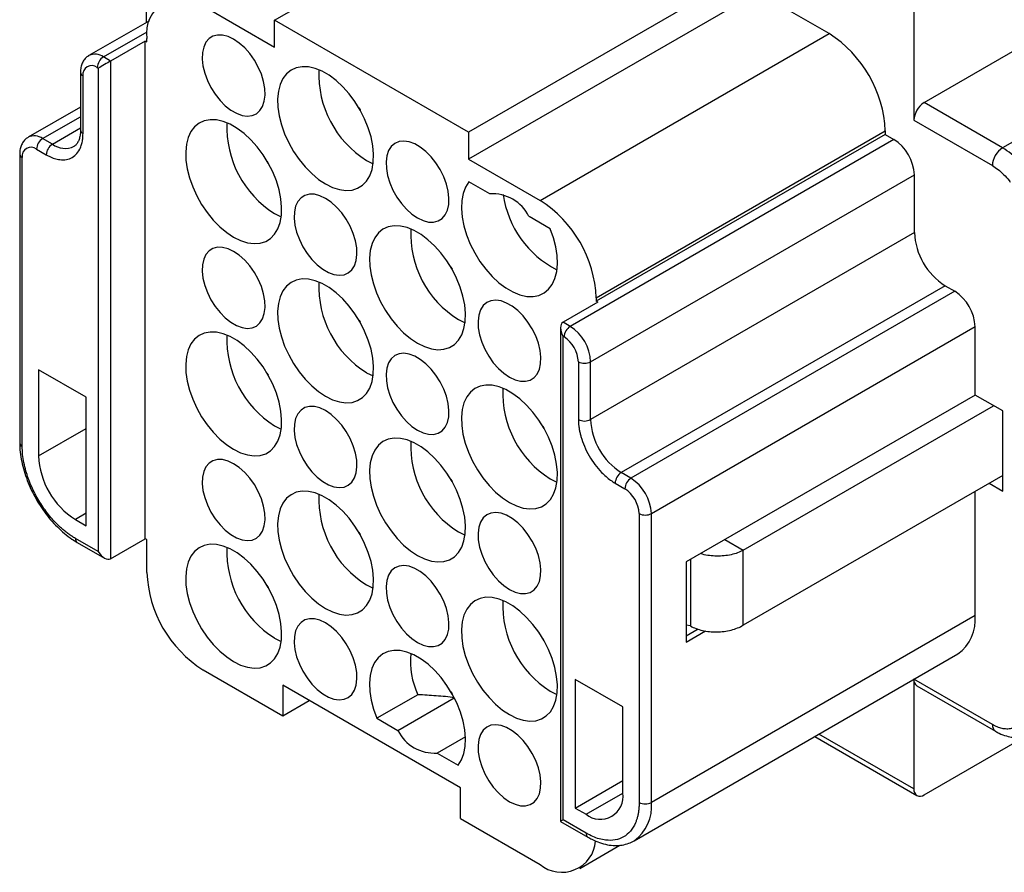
# Model space of a CAD drawing. Header units: millimetres. Extents: x 6 to 273, y 6 to 210.
# Tile 4 of 6: x 208 to 243, y 147 to 176. Entities that reach past the tile are written whole.
import ezdxf

# ---------------------------------------------------------------- set-up
doc = ezdxf.new("R2010")
doc.units = ezdxf.units.MM

msp = doc.modelspace()

# ---------------------------------------------------------------- linework, layer by layer
for p, q in [((212.773, 184.088), (212.773, 176.275)), ((217.242, 176.359), (227.307, 182.17)), ((234.065, 178.268), (223.999, 172.458)), ((234.065, 177.324), (223.999, 171.513)), ((236.555, 175.886), (234.065, 177.324)), ((214.752, 176.852), (217.242, 175.414)), ((239.507, 176.688), (239.507, 172.868)), ((212.883, 176.338), (210.781, 175.125)), ((217.242, 175.414), (217.242, 176.359)), ((223.999, 172.458), (217.242, 176.359)), ((211.284, 175.075), (212.807, 175.954)), ((212.742, 175.629), (211.533, 174.931)), ((212.742, 158.297), (212.742, 175.629)), ((212.742, 175.629), (212.796, 175.599)), ((212.796, 175.599), (212.796, 175.722)), ((226.489, 170.076), (236.555, 175.886)), ((239.863, 173.484), (243.1, 175.353)), ((211.533, 174.931), (211.284, 175.075)), ((211.533, 174.931), (211.533, 157.599)), ((210.484, 174.541), (210.484, 172.529)), ((211.071, 174.705), (211.106, 174.685)), ((211.106, 174.685), (211.106, 157.845)), ((210.573, 172.405), (210.573, 174.418)), ((210.484, 173.331), (208.665, 172.28)), ((242.596, 171.906), (239.863, 173.484)), ((209.168, 172.231), (210.484, 172.991)), ((239.507, 172.868), (242.24, 171.29)), ((209.506, 172.036), (210.484, 172.601)), ((228.445, 166.687), (238.511, 172.498)), ((238.511, 172.498), (238.511, 172.375)), ((209.506, 172.036), (209.168, 172.231)), ((223.999, 172.458), (223.999, 171.513)), ((238.813, 172.2), (227.538, 165.692)), ((238.511, 172.375), (228.445, 166.564)), ((238.511, 172.375), (238.813, 172.2)), ((243.307, 172.317), (242.596, 171.906)), ((208.954, 171.861), (209.292, 171.666)), ((208.368, 171.697), (208.368, 161.634)), ((208.456, 161.511), (208.456, 171.573)), ((220.443, 171.471), (220.675, 171.356)), ((223.999, 171.513), (226.489, 170.076)), ((228.25, 164.46), (239.525, 170.968)), ((239.525, 168.956), (239.525, 170.968)), ((224.741, 170.305), (224.007, 170.729)), ((217.242, 169.623), (217.474, 169.507)), ((226.838, 169.094), (226.104, 169.518)), ((239.525, 168.956), (228.25, 162.447)), ((240.592, 167.108), (229.317, 160.599)), ((240.592, 167.108), (240.93, 166.913)), ((228.445, 166.687), (228.445, 166.564)), ((240.93, 166.913), (229.655, 160.404)), ((228.499, 166.533), (227.289, 165.835)), ((228.499, 166.533), (228.445, 166.564)), ((223.644, 165.927), (223.876, 165.811)), ((227.201, 165.64), (227.201, 148.452)), ((227.538, 165.692), (227.289, 165.835)), ((230.366, 159.172), (241.641, 165.681)), ((241.641, 163.298), (241.641, 165.681)), ((227.289, 148.503), (227.289, 165.343)), ((227.289, 165.343), (227.325, 165.322)), ((227.823, 164.46), (227.823, 162.447)), ((228.25, 162.447), (228.25, 164.46)), ((210.679, 163.226), (209.026, 164.181)), ((209.026, 164.181), (209.026, 161.182)), ((220.443, 164.078), (220.675, 163.963)), ((210.679, 158.749), (210.679, 163.226)), ((241.641, 163.298), (231.575, 157.488)), ((242.601, 162.744), (241.641, 163.298)), ((233.562, 157.895), (242.281, 162.929)), ((242.601, 159.951), (242.601, 162.744)), ((217.242, 162.23), (217.474, 162.114)), ((209.026, 161.182), (210.679, 162.137)), ((229.655, 160.404), (229.317, 160.599)), ((242.601, 160.5), (233.562, 155.282)), ((226.845, 160.383), (227.078, 160.267)), ((229.103, 160.229), (229.441, 160.034)), ((242.125, 160.226), (242.601, 159.951)), ((241.641, 155.618), (241.641, 159.946)), ((210.679, 159.18), (210.306, 158.965)), ((229.939, 159.172), (229.939, 149.109)), ((230.366, 149.109), (230.366, 159.172)), ((210.306, 158.965), (210.679, 158.749)), ((223.644, 158.534), (223.876, 158.418)), ((211.106, 157.845), (210.306, 158.307)), ((210.368, 158.169), (211.32, 157.62)), ((211.533, 157.599), (212.742, 158.297)), ((212.796, 158.266), (212.742, 158.297)), ((212.796, 157.116), (212.796, 158.266)), ((232.922, 158.265), (233.562, 157.895)), ((233.562, 155.282), (233.562, 157.895)), ((231.575, 157.488), (231.575, 154.695)), ((231.724, 157.574), (231.724, 155.256)), ((220.443, 156.685), (220.675, 156.57)), ((241.641, 155.618), (230.366, 149.109)), ((231.724, 155.256), (231.575, 155.288)), ((231.991, 155.146), (231.575, 154.906)), ((231.575, 154.695), (232.249, 155.084)), ((217.242, 154.837), (217.474, 154.721)), ((229.762, 147.773), (241.037, 154.282)), ((214.752, 153.728), (217.526, 152.126)), ((229.37, 152.436), (227.716, 153.391)), ((227.716, 153.391), (227.716, 148.914)), ((239.507, 153.399), (239.507, 149.58)), ((242.24, 151.822), (239.507, 153.399)), ((223.715, 149.622), (217.526, 153.194)), ((217.526, 153.194), (217.526, 152.126)), ((223.383, 152.968), (223.423, 152.897)), ((226.845, 152.99), (227.078, 152.874)), ((239.611, 153.17), (242.344, 151.592)), ((217.526, 152.126), (218.451, 152.66)), ((222.228, 152.862), (220.806, 152.04)), ((221.539, 151.617), (223.502, 152.75)), ((229.37, 149.438), (229.37, 152.436)), ((220.806, 152.04), (221.539, 151.617)), ((223.89, 151.4), (222.903, 150.83)), ((236.052, 151.405), (239.611, 149.35)), ((239.507, 149.58), (236.199, 151.49)), ((239.863, 149.375), (243.1, 151.244)), ((222.903, 150.83), (223.637, 150.406)), ((227.716, 148.914), (229.37, 149.869)), ((223.715, 148.554), (223.715, 149.622)), ((228.09, 148.698), (229.37, 149.437)), ((227.716, 148.914), (228.09, 148.698)), ((223.715, 148.554), (226.489, 146.952)), ((228.09, 148.041), (227.289, 148.503)), ((227.201, 148.452), (228.152, 147.903)), ((227.872, 146.815), (229.27, 147.622))]:
    msp.add_line(p, q)
at = {"flags": 128}
for points in [[(215.819, 175.693), (215.623, 175.786), (215.434, 175.835), (215.257, 175.839), (215.098, 175.797), (214.962, 175.712), (214.854, 175.585), (214.777, 175.421), (214.733, 175.225), (214.725, 175.003), (214.751, 174.763), (214.812, 174.513), (214.905, 174.259), (215.027, 174.011), (215.175, 173.777), (215.344, 173.563), (215.527, 173.377), (215.721, 173.225), (215.917, 173.112), (216.11, 173.041), (216.294, 173.014), (216.463, 173.033), (216.611, 173.097), (216.733, 173.204), (216.826, 173.35), (216.887, 173.53), (216.913, 173.74), (216.904, 173.972), (216.861, 174.218), (216.784, 174.471), (216.675, 174.723), (216.54, 174.965), (216.381, 175.19), (216.204, 175.391), (216.015, 175.56), (215.819, 175.693)], [(219.02, 170.65), (219.263, 170.53), (219.502, 170.454), (219.73, 170.423), (219.942, 170.438), (220.136, 170.499), (220.305, 170.604), (220.447, 170.751), (220.559, 170.937), (220.637, 171.159), (220.682, 171.41), (220.691, 171.687), (220.664, 171.982), (220.602, 172.29), (220.507, 172.605), (220.38, 172.919), (220.223, 173.226), (220.042, 173.519), (219.838, 173.792), (219.617, 174.039), (219.383, 174.255), (219.142, 174.435), (218.898, 174.576), (218.657, 174.674), (218.423, 174.728), (218.202, 174.736), (217.998, 174.698), (217.817, 174.615), (217.66, 174.489), (217.533, 174.321), (217.438, 174.117), (217.376, 173.88), (217.349, 173.615), (217.358, 173.329), (217.403, 173.026), (217.481, 172.714), (217.593, 172.399), (217.735, 172.087), (217.904, 171.787), (218.098, 171.503), (218.31, 171.242), (218.538, 171.01), (218.777, 170.811), (219.02, 170.65)], [(220.182, 173.298), (220.22, 173.232), (220.222, 173.227)], [(215.819, 168.802), (216.062, 168.682), (216.301, 168.605), (216.528, 168.574), (216.741, 168.589), (216.934, 168.65), (217.104, 168.755), (217.246, 168.903), (217.357, 169.089), (217.436, 169.31), (217.481, 169.562), (217.489, 169.838), (217.463, 170.134), (217.401, 170.442), (217.306, 170.756), (217.178, 171.07), (217.022, 171.377), (216.841, 171.67), (216.637, 171.943), (216.416, 172.19), (216.182, 172.406), (215.941, 172.587), (215.697, 172.728), (215.455, 172.826), (215.222, 172.88), (215.001, 172.888), (214.797, 172.85), (214.615, 172.766), (214.459, 172.64), (214.332, 172.473), (214.237, 172.269), (214.175, 172.032), (214.148, 171.767), (214.157, 171.48), (214.202, 171.177), (214.28, 170.865), (214.392, 170.55), (214.534, 170.239), (214.703, 169.938), (214.897, 169.654), (215.109, 169.394), (215.337, 169.161), (215.576, 168.963), (215.819, 168.802)], [(222.221, 169.467), (222.417, 169.375), (222.606, 169.326), (222.783, 169.322), (222.942, 169.364), (223.078, 169.449), (223.186, 169.576), (223.263, 169.74), (223.307, 169.936), (223.315, 170.157), (223.289, 170.397), (223.228, 170.648), (223.135, 170.902), (223.013, 171.15), (222.865, 171.384), (222.696, 171.598), (222.513, 171.784), (222.319, 171.936), (222.123, 172.049), (221.93, 172.12), (221.746, 172.147), (221.577, 172.128), (221.429, 172.064), (221.307, 171.957), (221.214, 171.811), (221.153, 171.631), (221.127, 171.421), (221.136, 171.189), (221.179, 170.943), (221.256, 170.69), (221.365, 170.438), (221.5, 170.196), (221.659, 169.971), (221.836, 169.77), (222.025, 169.601), (222.221, 169.467)], [(216.98, 171.45), (216.983, 171.445), (217.021, 171.379)], [(224.007, 170.729), (223.892, 170.544), (223.81, 170.324), (223.762, 170.073), (223.751, 169.797), (223.776, 169.5), (223.836, 169.191), (223.93, 168.875), (224.057, 168.559), (224.213, 168.25), (224.395, 167.954), (224.599, 167.679), (224.821, 167.43), (225.056, 167.212), (225.299, 167.03), (225.545, 166.889), (225.788, 166.79), (226.023, 166.736), (226.245, 166.729), (226.449, 166.769), (226.631, 166.854), (226.787, 166.982), (226.914, 167.152), (227.008, 167.359), (227.069, 167.6), (227.093, 167.867), (227.082, 168.157), (227.035, 168.463), (226.953, 168.777), (226.838, 169.094)], [(219.02, 170.149), (218.824, 170.242), (218.635, 170.291), (218.458, 170.294), (218.299, 170.253), (218.164, 170.167), (218.055, 170.04), (217.978, 169.876), (217.934, 169.68), (217.926, 169.459), (217.952, 169.219), (218.013, 168.968), (218.106, 168.715), (218.228, 168.467), (218.376, 168.232), (218.545, 168.019), (218.729, 167.833), (218.922, 167.681), (219.118, 167.567), (219.311, 167.496), (219.495, 167.47), (219.664, 167.489), (219.812, 167.553), (219.934, 167.659), (220.027, 167.805), (220.088, 167.986), (220.114, 168.195), (220.106, 168.427), (220.062, 168.673), (219.985, 168.927), (219.876, 169.178), (219.741, 169.421), (219.582, 169.646), (219.405, 169.846), (219.216, 170.016), (219.02, 170.149)], [(222.221, 165.106), (222.464, 164.986), (222.703, 164.909), (222.931, 164.879), (223.143, 164.894), (223.337, 164.954), (223.506, 165.059), (223.648, 165.207), (223.76, 165.393), (223.838, 165.614), (223.883, 165.866), (223.892, 166.142), (223.865, 166.438), (223.803, 166.746), (223.708, 167.06), (223.581, 167.374), (223.425, 167.681), (223.243, 167.974), (223.039, 168.247), (222.818, 168.494), (222.585, 168.71), (222.343, 168.891), (222.099, 169.032), (221.858, 169.13), (221.624, 169.184), (221.403, 169.192), (221.199, 169.154), (221.018, 169.071), (220.862, 168.944), (220.734, 168.777), (220.639, 168.573), (220.577, 168.336), (220.551, 168.071), (220.559, 167.784), (220.604, 167.481), (220.683, 167.169), (220.794, 166.854), (220.936, 166.543), (221.106, 166.242), (221.299, 165.959), (221.512, 165.698), (221.739, 165.466), (221.978, 165.267), (222.221, 165.106)], [(215.819, 168.3), (215.623, 168.393), (215.434, 168.442), (215.257, 168.446), (215.098, 168.404), (214.962, 168.319), (214.854, 168.192), (214.777, 168.028), (214.733, 167.832), (214.725, 167.61), (214.751, 167.37), (214.812, 167.12), (214.905, 166.866), (215.027, 166.618), (215.175, 166.384), (215.344, 166.17), (215.527, 165.984), (215.721, 165.832), (215.917, 165.719), (216.11, 165.648), (216.294, 165.621), (216.463, 165.64), (216.611, 165.704), (216.733, 165.811), (216.826, 165.957), (216.887, 166.137), (216.913, 166.347), (216.904, 166.579), (216.861, 166.825), (216.784, 167.078), (216.675, 167.33), (216.54, 167.572), (216.381, 167.797), (216.204, 167.998), (216.015, 168.167), (215.819, 168.3)], [(223.383, 167.754), (223.385, 167.749), (223.423, 167.683)], [(219.02, 163.257), (219.263, 163.137), (219.502, 163.061), (219.73, 163.03), (219.942, 163.045), (220.136, 163.106), (220.305, 163.211), (220.447, 163.358), (220.559, 163.544), (220.637, 163.766), (220.682, 164.017), (220.691, 164.294), (220.664, 164.589), (220.602, 164.897), (220.507, 165.212), (220.38, 165.526), (220.223, 165.833), (220.042, 166.126), (219.838, 166.399), (219.617, 166.646), (219.383, 166.862), (219.142, 167.042), (218.898, 167.183), (218.657, 167.282), (218.423, 167.335), (218.202, 167.343), (217.998, 167.305), (217.817, 167.222), (217.66, 167.096), (217.533, 166.928), (217.438, 166.724), (217.376, 166.487), (217.349, 166.222), (217.358, 165.936), (217.403, 165.633), (217.481, 165.321), (217.593, 165.006), (217.735, 164.694), (217.904, 164.394), (218.098, 164.11), (218.31, 163.849), (218.538, 163.617), (218.777, 163.418), (219.02, 163.257)], [(225.422, 163.923), (225.618, 163.83), (225.807, 163.782), (225.984, 163.778), (226.143, 163.819), (226.279, 163.905), (226.387, 164.032), (226.464, 164.196), (226.508, 164.392), (226.517, 164.613), (226.49, 164.853), (226.429, 165.104), (226.336, 165.357), (226.214, 165.605), (226.066, 165.84), (225.897, 166.053), (225.714, 166.239), (225.52, 166.391), (225.324, 166.505), (225.131, 166.576), (224.947, 166.602), (224.778, 166.583), (224.63, 166.519), (224.508, 166.413), (224.415, 166.267), (224.354, 166.086), (224.328, 165.877), (224.337, 165.645), (224.38, 165.399), (224.457, 165.146), (224.566, 164.894), (224.701, 164.652), (224.86, 164.426), (225.037, 164.226), (225.227, 164.056), (225.422, 163.923)], [(220.182, 165.905), (220.184, 165.9), (220.222, 165.834)], [(215.819, 161.409), (216.062, 161.289), (216.301, 161.212), (216.528, 161.181), (216.741, 161.197), (216.934, 161.257), (217.104, 161.362), (217.246, 161.51), (217.357, 161.696), (217.436, 161.917), (217.481, 162.169), (217.489, 162.445), (217.463, 162.741), (217.401, 163.049), (217.306, 163.363), (217.178, 163.677), (217.022, 163.984), (216.841, 164.277), (216.637, 164.55), (216.416, 164.797), (216.182, 165.013), (215.941, 165.194), (215.697, 165.335), (215.455, 165.433), (215.222, 165.487), (215.001, 165.495), (214.797, 165.457), (214.615, 165.374), (214.459, 165.247), (214.332, 165.08), (214.237, 164.876), (214.175, 164.639), (214.148, 164.374), (214.157, 164.087), (214.202, 163.784), (214.28, 163.472), (214.392, 163.157), (214.534, 162.846), (214.703, 162.545), (214.897, 162.261), (215.109, 162.001), (215.337, 161.768), (215.576, 161.57), (215.819, 161.409)], [(222.221, 162.075), (222.417, 161.982), (222.606, 161.933), (222.783, 161.929), (222.942, 161.971), (223.078, 162.056), (223.186, 162.183), (223.263, 162.347), (223.307, 162.543), (223.315, 162.765), (223.289, 163.004), (223.228, 163.255), (223.135, 163.509), (223.013, 163.757), (222.865, 163.991), (222.696, 164.205), (222.513, 164.391), (222.319, 164.543), (222.123, 164.656), (221.93, 164.727), (221.746, 164.754), (221.577, 164.735), (221.429, 164.671), (221.307, 164.564), (221.214, 164.418), (221.153, 164.238), (221.127, 164.028), (221.136, 163.796), (221.179, 163.55), (221.256, 163.297), (221.365, 163.045), (221.5, 162.803), (221.659, 162.578), (221.836, 162.377), (222.025, 162.208), (222.221, 162.075)], [(216.98, 164.057), (217.019, 163.99), (217.021, 163.986)], [(225.422, 159.561), (225.666, 159.441), (225.904, 159.365), (226.132, 159.334), (226.345, 159.349), (226.538, 159.41), (226.707, 159.515), (226.849, 159.662), (226.961, 159.848), (227.039, 160.07), (227.084, 160.321), (227.093, 160.598), (227.066, 160.893), (227.004, 161.202), (226.909, 161.516), (226.782, 161.83), (226.626, 162.137), (226.444, 162.43), (226.24, 162.703), (226.019, 162.95), (225.786, 163.166), (225.544, 163.346), (225.3, 163.487), (225.059, 163.586), (224.825, 163.639), (224.604, 163.647), (224.4, 163.609), (224.219, 163.526), (224.063, 163.4), (223.935, 163.233), (223.84, 163.028), (223.778, 162.791), (223.752, 162.526), (223.76, 162.24), (223.805, 161.937), (223.884, 161.625), (223.995, 161.31), (224.137, 160.999), (224.307, 160.698), (224.5, 160.414), (224.713, 160.153), (224.941, 159.921), (225.179, 159.722), (225.422, 159.561)], [(219.02, 162.756), (218.824, 162.849), (218.635, 162.898), (218.458, 162.901), (218.299, 162.86), (218.164, 162.774), (218.055, 162.647), (217.978, 162.483), (217.934, 162.287), (217.926, 162.066), (217.952, 161.826), (218.013, 161.575), (218.106, 161.322), (218.228, 161.074), (218.376, 160.839), (218.545, 160.626), (218.729, 160.44), (218.922, 160.288), (219.118, 160.174), (219.311, 160.103), (219.495, 160.077), (219.664, 160.096), (219.812, 160.16), (219.934, 160.266), (220.027, 160.412), (220.088, 160.593), (220.114, 160.802), (220.106, 161.034), (220.062, 161.28), (219.985, 161.534), (219.876, 161.785), (219.741, 162.028), (219.582, 162.253), (219.405, 162.453), (219.216, 162.623), (219.02, 162.756)], [(226.584, 162.209), (226.622, 162.143), (226.625, 162.139)], [(222.221, 157.713), (222.464, 157.593), (222.703, 157.517), (222.931, 157.486), (223.143, 157.501), (223.337, 157.561), (223.506, 157.666), (223.648, 157.814), (223.76, 158), (223.838, 158.221), (223.883, 158.473), (223.892, 158.749), (223.865, 159.045), (223.803, 159.353), (223.708, 159.667), (223.581, 159.981), (223.425, 160.288), (223.243, 160.581), (223.039, 160.854), (222.818, 161.101), (222.585, 161.317), (222.343, 161.498), (222.099, 161.639), (221.858, 161.737), (221.624, 161.791), (221.403, 161.799), (221.199, 161.761), (221.018, 161.678), (220.862, 161.551), (220.734, 161.384), (220.639, 161.18), (220.577, 160.943), (220.551, 160.678), (220.559, 160.391), (220.604, 160.088), (220.683, 159.776), (220.794, 159.461), (220.936, 159.15), (221.106, 158.849), (221.299, 158.566), (221.512, 158.305), (221.739, 158.073), (221.978, 157.874), (222.221, 157.713)], [(215.819, 160.907), (215.623, 161), (215.434, 161.049), (215.257, 161.053), (215.098, 161.011), (214.962, 160.926), (214.854, 160.799), (214.777, 160.635), (214.733, 160.439), (214.725, 160.217), (214.751, 159.978), (214.812, 159.727), (214.905, 159.473), (215.027, 159.225), (215.175, 158.991), (215.344, 158.777), (215.527, 158.591), (215.721, 158.439), (215.917, 158.326), (216.11, 158.255), (216.294, 158.228), (216.463, 158.247), (216.611, 158.311), (216.733, 158.418), (216.826, 158.564), (216.887, 158.744), (216.913, 158.954), (216.904, 159.186), (216.861, 159.432), (216.784, 159.685), (216.675, 159.937), (216.54, 160.179), (216.381, 160.404), (216.204, 160.605), (216.015, 160.774), (215.819, 160.907)], [(223.383, 160.361), (223.385, 160.356), (223.423, 160.29)], [(219.02, 155.864), (219.263, 155.744), (219.502, 155.668), (219.73, 155.637), (219.942, 155.652), (220.136, 155.713), (220.305, 155.818), (220.447, 155.965), (220.559, 156.151), (220.637, 156.373), (220.682, 156.624), (220.691, 156.901), (220.664, 157.196), (220.602, 157.504), (220.507, 157.819), (220.38, 158.133), (220.223, 158.44), (220.042, 158.733), (219.838, 159.006), (219.617, 159.253), (219.383, 159.469), (219.142, 159.649), (218.898, 159.79), (218.657, 159.889), (218.423, 159.942), (218.202, 159.95), (217.998, 159.912), (217.817, 159.829), (217.66, 159.703), (217.533, 159.535), (217.438, 159.331), (217.376, 159.094), (217.349, 158.829), (217.358, 158.543), (217.403, 158.24), (217.481, 157.928), (217.593, 157.613), (217.735, 157.301), (217.904, 157.001), (218.098, 156.717), (218.31, 156.456), (218.538, 156.224), (218.777, 156.025), (219.02, 155.864)], [(225.422, 156.53), (225.618, 156.438), (225.807, 156.389), (225.984, 156.385), (226.143, 156.426), (226.279, 156.512), (226.387, 156.639), (226.464, 156.803), (226.508, 156.999), (226.517, 157.22), (226.49, 157.46), (226.429, 157.711), (226.336, 157.964), (226.214, 158.212), (226.066, 158.447), (225.897, 158.66), (225.714, 158.846), (225.52, 158.998), (225.324, 159.112), (225.131, 159.183), (224.947, 159.209), (224.778, 159.19), (224.63, 159.126), (224.508, 159.02), (224.415, 158.874), (224.354, 158.693), (224.328, 158.484), (224.337, 158.252), (224.38, 158.006), (224.457, 157.753), (224.566, 157.501), (224.701, 157.259), (224.86, 157.034), (225.037, 156.833), (225.227, 156.663), (225.422, 156.53)], [(220.182, 158.512), (220.22, 158.446), (220.222, 158.441)], [(215.819, 154.016), (216.062, 153.896), (216.301, 153.819), (216.528, 153.789), (216.741, 153.804), (216.934, 153.864), (217.104, 153.969), (217.246, 154.117), (217.357, 154.303), (217.436, 154.524), (217.481, 154.776), (217.489, 155.052), (217.463, 155.348), (217.401, 155.656), (217.306, 155.97), (217.178, 156.284), (217.022, 156.591), (216.841, 156.884), (216.637, 157.157), (216.416, 157.404), (216.182, 157.62), (215.941, 157.801), (215.697, 157.942), (215.455, 158.04), (215.222, 158.094), (215.001, 158.102), (214.797, 158.064), (214.615, 157.981), (214.459, 157.854), (214.332, 157.687), (214.237, 157.483), (214.175, 157.246), (214.148, 156.981), (214.157, 156.694), (214.202, 156.391), (214.28, 156.079), (214.392, 155.764), (214.534, 155.453), (214.703, 155.152), (214.897, 154.869), (215.109, 154.608), (215.337, 154.375), (215.576, 154.177), (215.819, 154.016)], [(222.221, 154.682), (222.417, 154.589), (222.606, 154.54), (222.783, 154.536), (222.942, 154.578), (223.078, 154.663), (223.186, 154.79), (223.263, 154.954), (223.307, 155.15), (223.315, 155.372), (223.289, 155.612), (223.228, 155.862), (223.135, 156.116), (223.013, 156.364), (222.865, 156.598), (222.696, 156.812), (222.513, 156.998), (222.319, 157.15), (222.123, 157.263), (221.93, 157.334), (221.746, 157.361), (221.577, 157.342), (221.429, 157.278), (221.307, 157.171), (221.214, 157.025), (221.153, 156.845), (221.127, 156.635), (221.136, 156.403), (221.179, 156.157), (221.256, 155.904), (221.365, 155.652), (221.5, 155.41), (221.659, 155.185), (221.836, 154.984), (222.025, 154.815), (222.221, 154.682)], [(216.98, 156.664), (217.019, 156.597), (217.021, 156.593)], [(225.422, 152.168), (225.666, 152.048), (225.904, 151.972), (226.132, 151.941), (226.345, 151.956), (226.538, 152.017), (226.707, 152.122), (226.849, 152.269), (226.961, 152.455), (227.039, 152.677), (227.084, 152.928), (227.093, 153.205), (227.066, 153.5), (227.004, 153.809), (226.909, 154.123), (226.782, 154.437), (226.626, 154.744), (226.444, 155.037), (226.24, 155.31), (226.019, 155.557), (225.786, 155.773), (225.544, 155.953), (225.3, 156.094), (225.059, 156.193), (224.825, 156.246), (224.604, 156.254), (224.4, 156.216), (224.219, 156.133), (224.063, 156.007), (223.935, 155.84), (223.84, 155.635), (223.778, 155.398), (223.752, 155.134), (223.76, 154.847), (223.805, 154.544), (223.884, 154.232), (223.995, 153.917), (224.137, 153.606), (224.307, 153.305), (224.5, 153.021), (224.713, 152.76), (224.941, 152.528), (225.179, 152.329), (225.422, 152.168)], [(219.02, 155.363), (218.824, 155.456), (218.635, 155.505), (218.458, 155.508), (218.299, 155.467), (218.164, 155.381), (218.055, 155.254), (217.978, 155.09), (217.934, 154.895), (217.926, 154.673), (217.952, 154.433), (218.013, 154.182), (218.106, 153.929), (218.228, 153.681), (218.376, 153.446), (218.545, 153.233), (218.729, 153.047), (218.922, 152.895), (219.118, 152.781), (219.311, 152.71), (219.495, 152.684), (219.664, 152.703), (219.812, 152.767), (219.934, 152.873), (220.027, 153.019), (220.088, 153.2), (220.114, 153.41), (220.106, 153.641), (220.062, 153.888), (219.985, 154.141), (219.876, 154.392), (219.741, 154.635), (219.582, 154.86), (219.405, 155.06), (219.216, 155.23), (219.02, 155.363)], [(226.584, 154.816), (226.622, 154.75), (226.625, 154.746)], [(223.637, 150.406), (223.752, 150.59), (223.834, 150.81), (223.881, 151.061), (223.892, 151.338), (223.867, 151.634), (223.807, 151.944), (223.713, 152.26), (223.586, 152.576), (223.43, 152.885), (223.248, 153.18), (223.044, 153.456), (222.822, 153.705), (222.587, 153.923), (222.344, 154.104), (222.098, 154.246), (221.855, 154.345), (221.62, 154.398), (221.398, 154.405), (221.194, 154.366), (221.012, 154.281), (220.856, 154.152), (220.729, 153.982), (220.635, 153.775), (220.575, 153.535), (220.55, 153.267), (220.561, 152.977), (220.609, 152.672), (220.691, 152.357), (220.806, 152.04)], [(225.422, 149.137), (225.618, 149.045), (225.807, 148.996), (225.984, 148.992), (226.143, 149.033), (226.279, 149.119), (226.387, 149.246), (226.464, 149.41), (226.508, 149.606), (226.517, 149.827), (226.49, 150.067), (226.429, 150.318), (226.336, 150.571), (226.214, 150.819), (226.066, 151.054), (225.897, 151.268), (225.714, 151.453), (225.52, 151.605), (225.324, 151.719), (225.131, 151.79), (224.947, 151.816), (224.778, 151.797), (224.63, 151.733), (224.508, 151.627), (224.415, 151.481), (224.354, 151.3), (224.328, 151.091), (224.337, 150.859), (224.38, 150.613), (224.457, 150.36), (224.566, 150.108), (224.701, 149.866), (224.86, 149.641), (225.037, 149.44), (225.227, 149.27), (225.422, 149.137)]]:
    msp.add_lwpolyline(points, dxfattribs=at)
for centre, radius, start, end in [((213.994, 175.906), 1.212, 51.2809, 188.7298), ((234.28, 172.314), 4.235, 2.4871, 57.5129), ((210.991, 174.676), 0.495, 53.6835, 115.2181), ((211.534, 174.684), 0.464, 122.6055, 177.3945), ((210.629, 174.551), 0.145, 184.0404, 247.2626), ((210.876, 174.467), 0.308, 50.7967, 189.214), ((222.314, 174.465), 3.53, 177.3799, 237.9904), ((240.279, 172.833), 0.773, 122.6055, 177.3945), ((210.635, 172.544), 0.152, 185.6948, 245.6253), ((219.113, 172.616), 3.53, 177.3799, 237.9904), ((208.874, 171.832), 0.495, 53.6835, 115.2181), ((209.418, 171.84), 0.464, 122.6055, 177.3945), ((237.98, 170.898), 1.546, 2.6055, 57.3945), ((208.76, 171.623), 0.308, 50.7967, 189.214), ((209.756, 171.645), 0.464, 122.6055, 177.3945), ((209.945, 172.633), 0.742, 233.6504, 295.5823), ((243.012, 171.255), 0.773, 122.6055, 177.3945), ((241.26, 169.667), 2.607, 43.4532, 59.1826), ((208.512, 171.707), 0.145, 184.0404, 247.2626), ((224.829, 168.885), 1.423, 26.4211, 93.5843), ((228.671, 170.779), 3.502, 188.1986, 242.9301), ((224.215, 166.504), 4.235, 2.4873, 57.5127), ((225.515, 168.921), 3.53, 177.3799, 237.9904), ((241.841, 169.061), 2.319, 182.6055, 237.3945), ((222.314, 167.072), 3.53, 177.3799, 237.9904), ((240.096, 165.61), 1.546, 2.6055, 57.3945), ((227.788, 165.301), 0.464, 122.6055, 177.3945), ((226.705, 164.389), 1.546, 2.6055, 57.3945), ((219.113, 165.223), 3.53, 177.3799, 237.9904), ((226.742, 164.41), 1.082, 2.6055, 57.3945), ((228.036, 164.871), 0.464, 242.6097, 297.3903), ((228.716, 163.376), 3.53, 177.3799, 237.9904), ((228.036, 162.859), 0.464, 242.6097, 297.3903), ((230.566, 162.552), 2.319, 182.6055, 237.3945), ((208.519, 161.649), 0.152, 185.6948, 245.6253), ((225.515, 161.528), 3.53, 177.3799, 237.9904), ((211.794, 161.302), 2.771, 182.4763, 237.5237), ((229.567, 160.208), 0.464, 122.6055, 177.3945), ((229.905, 160.013), 0.464, 122.6055, 177.3945), ((228.822, 159.101), 1.546, 2.6055, 57.3945), ((222.314, 159.679), 3.53, 177.3799, 237.9904), ((228.858, 159.123), 1.082, 2.6055, 57.3945), ((230.153, 159.584), 0.464, 242.6097, 297.3903), ((210.45, 158.289), 0.145, 172.7426, 235.9593), ((219.113, 157.831), 3.53, 177.3799, 237.9904), ((217.026, 157.3), 4.235, 182.4873, 237.5127), ((228.716, 155.983), 3.53, 177.3799, 237.9904), ((240.173, 155.477), 1.474, 305.8415, 5.4707), ((224.868, 154.04), 2.891, 174.9238, 204.0599), ((239.753, 153.373), 0.248, 173.7012, 234.9867), ((222.814, 152.25), 1.423, 206.4211, 273.5843), ((242.492, 151.797), 0.253, 174.3804, 234.2932), ((239.724, 149.545), 0.22, 170.786, 309.2033), ((228.586, 149.318), 0.794, 231.3258, 8.6849), ((228.898, 148.969), 1.475, 305.8656, 5.4686), ((230.153, 149.521), 0.464, 242.6097, 297.3903), ((228.241, 148.026), 0.152, 174.3804, 234.293), ((227.247, 147.858), 1.181, 230.0612, 355.5435)]:
    msp.add_arc(centre, radius, start, end)
for centre, major_axis, ratio, start_param, end_param in [((211.32, 174.808), (0.302, 0.174), 0.00007, 0.785358, 2.356154), ((227.503, 165.466), (-0.213, 0.37), 0.577335, 6.283145, 7.853941), ((211.32, 157.969), (-0.213, 0.37), 0.577335, 1.570756, 3.141552), ((227.503, 148.626), (0.302, 0.174), 0.00007, 2.356154, 3.141552)]:
    msp.add_ellipse(centre, major_axis=major_axis, ratio=ratio, start_param=start_param, end_param=end_param)
for points, knots in [([(210.782, 175.119), (210.766, 175.112), (210.704, 175.082), (210.622, 174.993), (210.542, 174.863), (210.493, 174.711), (210.487, 174.599), (210.484, 174.541)], [0, 0, 0, 0, 0.077863, 0.303402, 0.525137, 0.75385, 1, 1, 1, 1]), ([(210.484, 172.529), (210.484, 172.496), (210.482, 172.402), (210.459, 172.265), (210.414, 172.133), (210.354, 172.038), (210.305, 171.985), (210.27, 171.969), (210.261, 171.965)], [0, 0, 0, 0, 0.106676, 0.309925, 0.512897, 0.718654, 0.93583, 1, 1, 1, 1]), ([(208.666, 172.275), (208.65, 172.267), (208.588, 172.238), (208.505, 172.149), (208.426, 172.019), (208.377, 171.867), (208.371, 171.755), (208.368, 171.697)], [0, 0, 0, 0, 0.077863, 0.303402, 0.525137, 0.75385, 1, 1, 1, 1]), ([(209.292, 171.666), (209.325, 171.648), (209.389, 171.612), (209.485, 171.57), (209.579, 171.536), (209.673, 171.512), (209.816, 171.487), (210, 171.491), (210.204, 171.566), (210.37, 171.704), (210.476, 171.879), (210.536, 172.058), (210.567, 172.223), (210.571, 172.344), (210.573, 172.405)], [0, 0, 0, 0, 0.0482822, 0.0961662, 0.1439272, 0.1918422, 0.2401859, 0.3700224, 0.5000486, 0.629885, 0.7599111, 0.840112, 0.9197135, 1, 1, 1, 1]), ([(242.24, 171.29), (242.306, 171.248), (242.44, 171.163), (242.637, 170.985), (242.778, 170.83), (242.849, 170.733), (242.863, 170.715)], [0, 0, 0, 0, 0.301462, 0.606142, 0.926375, 1, 1, 1, 1]), ([(227.823, 162.447), (227.824, 162.409), (227.825, 162.334), (227.836, 162.217), (227.854, 162.097), (227.879, 161.975), (227.93, 161.781), (228.025, 161.512), (228.192, 161.182), (228.395, 160.872), (228.599, 160.633), (228.784, 160.456), (228.942, 160.329), (229.05, 160.263), (229.103, 160.229)], [0, 0, 0, 0, 0.048282, 0.096166, 0.143927, 0.191842, 0.240186, 0.370022, 0.500049, 0.629885, 0.759911, 0.840112, 0.919714, 1, 1, 1, 1]), ([(208.368, 161.634), (208.369, 161.579), (208.372, 161.422), (208.402, 161.151), (208.469, 160.824), (208.566, 160.493), (208.693, 160.164), (208.846, 159.841), (209.024, 159.529), (209.223, 159.232), (209.442, 158.954), (209.677, 158.7), (209.926, 158.474), (210.158, 158.297), (210.307, 158.206), (210.368, 158.169)], [0, 0, 0, 0, 0.043827, 0.125925, 0.207871, 0.289634, 0.37122, 0.452682, 0.534092, 0.615527, 0.697047, 0.778732, 0.860667, 0.942922, 1, 1, 1, 1]), ([(210.306, 158.307), (210.267, 158.331), (210.189, 158.377), (210.074, 158.457), (209.959, 158.544), (209.846, 158.638), (209.735, 158.74), (209.543, 158.93), (209.283, 159.235), (208.989, 159.683), (208.749, 160.161), (208.597, 160.589), (208.51, 160.947), (208.465, 161.238), (208.459, 161.42), (208.456, 161.511)], [0, 0, 0, 0, 0.040281, 0.08025, 0.120067, 0.15989, 0.199882, 0.2402, 0.370063, 0.500058, 0.629921, 0.759916, 0.840128, 0.919728, 1, 1, 1, 1]), ([(233.562, 157.895), (233.499, 157.864), (233.372, 157.8), (233.144, 157.735), (232.899, 157.695), (232.643, 157.683), (232.389, 157.703), (232.195, 157.734), (232.098, 157.767), (232.074, 157.775)], [0, 0, 0, 0, 0.158225, 0.316449, 0.474674, 0.632898, 0.791123, 0.949348, 1, 1, 1, 1]), ([(231.724, 155.256), (231.844, 155.189), (231.989, 155.136), (232.303, 155.065), (232.473, 155.048), (232.813, 155.052), (232.984, 155.074), (233.298, 155.153), (233.442, 155.211), (233.562, 155.282)], [0, 0, 0, 0, 0.25, 0.25, 0.5, 0.5, 0.75, 0.75, 1, 1, 1, 1]), ([(223.513, 152.756), (223.302, 152.786), (223.089, 152.806), (222.66, 152.839), (222.444, 152.851), (222.228, 152.862)], [0, 0, 0, 0, 0.5, 0.5, 1, 1, 1, 1]), ([(243.37, 152.324), (243.365, 152.292), (243.356, 152.227), (243.334, 152.138), (243.305, 152.055), (243.26, 151.958), (243.191, 151.856), (243.097, 151.771), (242.998, 151.715), (242.885, 151.676), (242.768, 151.663), (242.658, 151.671), (242.548, 151.691), (242.41, 151.732), (242.297, 151.792), (242.24, 151.822)], [0, 0, 0, 0, 0.055181, 0.110362, 0.165543, 0.220724, 0.321163, 0.421608, 0.497901, 0.574079, 0.684272, 0.745003, 0.793221, 0.896612, 1, 1, 1, 1]), ([(242.344, 151.592), (242.389, 151.567), (242.514, 151.499), (242.718, 151.421), (242.952, 151.372), (243.171, 151.364), (243.385, 151.398), (243.55, 151.451), (243.634, 151.506), (243.656, 151.521)], [0, 0, 0, 0, 0.103636, 0.293621, 0.46074, 0.620917, 0.77551, 0.941821, 1, 1, 1, 1]), ([(229.939, 149.109), (229.939, 149.064), (229.937, 148.976), (229.926, 148.848), (229.908, 148.727), (229.883, 148.611), (229.85, 148.501), (229.781, 148.32), (229.647, 148.097), (229.406, 147.896), (229.113, 147.788), (228.818, 147.783), (228.551, 147.836), (228.322, 147.916), (228.167, 147.999), (228.09, 148.041)], [0, 0, 0, 0, 0.040281, 0.08025, 0.120067, 0.15989, 0.199882, 0.2402, 0.370063, 0.500058, 0.629921, 0.759916, 0.840128, 0.919728, 1, 1, 1, 1]), ([(228.152, 147.903), (228.2, 147.877), (228.336, 147.801), (228.564, 147.705), (228.833, 147.632), (229.097, 147.603), (229.347, 147.62), (229.572, 147.675), (229.702, 147.744), (229.761, 147.776)], [0, 0, 0, 0, 0.0850895, 0.2454225, 0.4057366, 0.5644468, 0.7199436, 0.8711985, 1, 1, 1, 1])]:
    msp.add_open_spline(points, degree=3, knots=knots)

doc.saveas('drawing.dxf')
